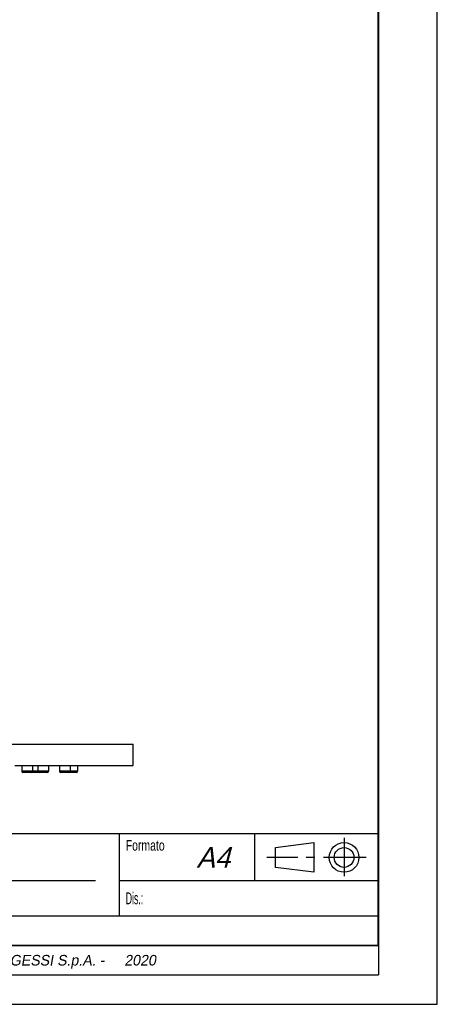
# Model space of a CAD drawing. Header units: millimetres. Extents: x 0 to 210, y 0 to 297.
# Tile 5 of 7: x 139 to 210, y 0 to 167. Entities that reach past the tile are written whole.
import ezdxf
from ezdxf.enums import TextEntityAlignment as Align

# ---------------------------------------------------------------- set-up
doc = ezdxf.new("R2010")
doc.units = ezdxf.units.MM
doc.header["$LTSCALE"] = 19.36
doc.linetypes.add('CENTER', pattern=[0.6, 0.375, -0.075, 0.075, -0.075])
doc.layers.get('0').update_dxf_attribs({"linetype": 'CONTINUOUS'})
for name, color, linetype in [('00_COMPONENTI', 7, 'CONTINUOUS'), ('52_NOTE', 7, 'CONTINUOUS'), ('54_SIMBOLI', 7, 'CONTINUOUS')]:
    doc.layers.add(name, color=color, linetype=linetype)
doc.styles.add('TEXTSTYLE_4', font='triumi.ttf')
doc.styles.add('TEXTSTYLE_6', font='txt', dxfattribs={"width": 1.15})
doc.styles.add('TEXTSTYLE_7', font='trium.ttf')

# ---------------------------------------------------------------- blocks, each defined once
blk = doc.blocks.new('TAB_SYM_UNI_BL1', base_point=(189.5, 25))
at = {"layer": '54_SIMBOLI', "color": 7, "linetype": 'Continuous'}
for p, q in [((182.52, 26.62), (189.07, 27.46)), ((189.07, 27.46), (189.07, 22.42)), ((182.52, 23.26), (182.52, 26.62)), ((189.07, 22.42), (182.52, 23.26))]:
    blk.add_line(p, q, dxfattribs=at)
at = {"layer": '54_SIMBOLI', "color": 2, "linetype": 'CENTER'}
for p, q in [((194.19, 28.25), (194.19, 21.75)), ((197.92, 24.95), (181.08, 24.95))]:
    blk.add_line(p, q, dxfattribs=at)
at = {"layer": '54_SIMBOLI', "color": 7, "linetype": 'Continuous'}
for radius in [2.52, 1.68]:
    blk.add_circle((194.18, 24.94), radius, dxfattribs=at)

msp = doc.modelspace()

# ---------------------------------------------------------------- linework, layer by layer
at = {"color": 7, "linetype": 'Continuous'}
for p, q in [((210, 0), (210, 297)), ((0, 0), (210, 0))]:
    msp.add_line(p, q, dxfattribs=at)
at = {"color": 2, "linetype": 'Continuous'}
for p, q in [((10, 29), (200, 29)), ((156, 29), (156, 15)), ((179, 29), (179, 21)), ((200, 29), (200, 15)), ((36, 21), (152, 21)), ((156, 21), (200, 21)), ((10, 15), (200, 15)), ((10, 15), (200, 15)), ((200, 15), (200, 5)), ((10, 10), (200, 10)), ((10, 5), (200, 5))]:
    msp.add_line(p, q, dxfattribs=at)
at = {"color": 7, "linetype": 'Continuous', "const_width": 0.3}
for points in [[(200, 10), (200, 287)], [(10, 10), (200, 10)]]:
    msp.add_lwpolyline(points, dxfattribs=at)
at = {"layer": '00_COMPONENTI', "color": 7, "linetype": 'Continuous'}
for p, q in [((114.8135, 44.1794), (157.8855, 44.1794)), ((157.8855, 44.1794), (158.4135, 44.1794)), ((158.4135, 40.5794), (158.4135, 44.1794)), ((138.3316, 40.5794), (139.3769, 40.5794)), ((139.3769, 40.5794), (139.4256, 40.5794)), ((139.4256, 40.5794), (140.5529, 40.5794)), ((139.4768, 40.5794), (139.4768, 39.5794)), ((140.5529, 40.5794), (140.6255, 40.5794)), ((140.6255, 40.5794), (141.3766, 40.5794)), ((141.2768, 40.5794), (141.2768, 39.5794)), ((141.3766, 40.5794), (142.1153, 40.5794)), ((142.1153, 40.5794), (143.597, 40.5794)), ((142.2153, 40.5794), (142.2153, 39.5794)), ((143.597, 40.5794), (143.7689, 40.5794)), ((143.7689, 40.5794), (144.1153, 40.5794)), ((144.0153, 40.5794), (144.0153, 39.5794)), ((144.1153, 40.5794), (145.765, 40.5794)), ((145.765, 40.5794), (146.7157, 40.5794)), ((145.8694, 40.5794), (145.8694, 39.5794)), ((146.7157, 40.5794), (147.0181, 40.5794)), ((147.0181, 40.5794), (147.634, 40.5794)), ((147.634, 40.5794), (147.7693, 40.5794)), ((147.6694, 40.5794), (147.6694, 39.5794)), ((147.7693, 40.5794), (148.0135, 40.5794)), ((148.0135, 40.5794), (149.0132, 40.5794)), ((148.9135, 40.5794), (148.9135, 39.5794)), ((149.0132, 40.5794), (158.4135, 40.5794)), ((140.1139, 39.3794), (139.6768, 39.3794)), ((140.1139, 39.3794), (139.6768, 39.3794)), ((140.1168, 39.3794), (140.1139, 39.3794)), ((140.1168, 39.3794), (140.1139, 39.3794)), ((140.2027, 39.3794), (140.1168, 39.3794)), ((140.2027, 39.3794), (140.1168, 39.3794)), ((140.4347, 39.3794), (140.2027, 39.3794)), ((140.4347, 39.3794), (140.2027, 39.3794)), ((140.4414, 39.3794), (140.4347, 39.3794)), ((140.4414, 39.3794), (140.4347, 39.3794)), ((140.5509, 39.3794), (140.4414, 39.3794)), ((140.5509, 39.3794), (140.4414, 39.3794)), ((140.5575, 39.3794), (140.5509, 39.3794)), ((140.6316, 39.3794), (140.5509, 39.3794)), ((140.6315, 39.3794), (140.5575, 39.3794)), ((140.6368, 39.3794), (140.6315, 39.3794)), ((140.6368, 39.3794), (140.6316, 39.3794)), ((141.0768, 39.3794), (140.6368, 39.3794)), ((141.0767, 39.3794), (140.6368, 39.3794)), ((141.084, 39.3794), (141.0768, 39.3794)), ((141.084, 39.3794), (141.0768, 39.3794)), ((141.1535, 39.3794), (141.084, 39.3794)), ((141.4135, 39.3794), (141.084, 39.3794)), ((141.1547, 39.3794), (141.1535, 39.3794)), ((141.4135, 39.3794), (141.1547, 39.3794)), ((141.6723, 39.3794), (141.4135, 39.3794)), ((141.6724, 39.3794), (141.4135, 39.3794)), ((141.6735, 39.3794), (141.6723, 39.3794)), ((141.6735, 39.3794), (141.6724, 39.3794)), ((142.1135, 39.3794), (141.6735, 39.3794)), ((142.11, 39.3794), (141.6735, 39.3794)), ((142.112, 39.3794), (142.11, 39.3794)), ((142.4154, 39.3794), (142.4153, 39.3794)), ((142.778, 39.3794), (142.4153, 39.3794)), ((142.778, 39.3794), (142.4154, 39.3794)), ((142.8628, 39.3794), (142.778, 39.3794)), ((142.8628, 39.3794), (142.778, 39.3794)), ((143.2405, 39.3794), (142.8628, 39.3794)), ((143.2405, 39.3794), (142.8628, 39.3794)), ((143.2461, 39.3794), (143.2405, 39.3794)), ((143.2461, 39.3794), (143.2405, 39.3794)), ((143.3753, 39.3794), (143.2461, 39.3794)), ((143.3753, 39.3794), (143.2461, 39.3794)), ((143.4508, 39.3794), (143.3753, 39.3794)), ((143.4509, 39.3794), (143.3753, 39.3794)), ((143.4525, 39.3794), (143.4508, 39.3794)), ((143.4525, 39.3794), (143.4509, 39.3794)), ((143.8153, 39.3794), (143.4525, 39.3794)), ((143.8151, 39.3794), (143.4525, 39.3794)), ((146.5065, 39.3794), (146.0694, 39.3794)), ((146.5065, 39.3794), (146.0695, 39.3794)), ((146.5094, 39.3794), (146.5065, 39.3794)), ((146.5094, 39.3794), (146.5065, 39.3794)), ((146.5953, 39.3794), (146.5094, 39.3794)), ((146.5953, 39.3794), (146.5094, 39.3794)), ((146.8273, 39.3794), (146.5953, 39.3794)), ((146.8274, 39.3794), (146.5953, 39.3794)), ((146.8341, 39.3794), (146.8273, 39.3794)), ((146.8341, 39.3794), (146.8274, 39.3794)), ((146.9435, 39.3794), (146.8341, 39.3794)), ((146.9435, 39.3794), (146.8341, 39.3794)), ((146.9501, 39.3794), (146.9435, 39.3794)), ((147.0242, 39.3794), (146.9435, 39.3794)), ((147.0242, 39.3794), (146.9501, 39.3794)), ((147.0294, 39.3794), (147.0242, 39.3794)), ((147.0294, 39.3794), (147.0242, 39.3794)), ((147.4694, 39.3794), (147.0294, 39.3794)), ((147.4694, 39.3794), (147.0294, 39.3794)), ((147.7535, 39.3794), (147.4694, 39.3794)), ((148.0135, 39.3794), (147.4694, 39.3794)), ((147.7547, 39.3794), (147.7535, 39.3794)), ((148.0135, 39.3794), (147.7547, 39.3794)), ((148.2723, 39.3794), (148.0135, 39.3794)), ((148.2724, 39.3794), (148.0135, 39.3794)), ((148.2735, 39.3794), (148.2723, 39.3794)), ((148.2735, 39.3794), (148.2724, 39.3794)), ((148.7135, 39.3794), (148.2735, 39.3794)), ((148.71, 39.3794), (148.2735, 39.3794)), ((148.712, 39.3794), (148.71, 39.3794))]:
    msp.add_line(p, q, dxfattribs=at)
at = {"layer": '00_COMPONENTI', "color": 9, "linetype": 'Continuous'}
for p, q in [((140.1529, 39.5794), (139.4768, 39.5794)), ((141.2768, 39.5794), (140.1529, 39.5794)), ((141.4135, 39.5794), (141.2768, 39.5794)), ((142.2153, 39.5794), (141.4135, 39.5794)), ((142.6817, 39.5794), (142.2153, 39.5794)), ((144.0153, 39.5794), (142.6817, 39.5794)), ((146.5456, 39.5794), (145.8694, 39.5794)), ((147.6694, 39.5794), (146.5456, 39.5794)), ((148.0135, 39.5794), (147.6694, 39.5794)), ((148.9135, 39.5794), (148.0135, 39.5794))]:
    msp.add_line(p, q, dxfattribs=at)
at = {"layer": '00_COMPONENTI', "color": 7, "linetype": 'Continuous'}
for centre, start, end in [((139.6768, 39.5794), 180, 270), ((141.0768, 39.5794), 270, 360), ((142.1135, 39.5794), 270, 318.975382), ((142.4153, 39.5794), 180, 270), ((143.8153, 39.5794), 270, 360), ((146.0694, 39.5794), 180, 270), ((147.4694, 39.5794), 270, 360), ((148.7135, 39.5794), 270, 360)]:
    msp.add_arc(centre, 0.2, start, end, dxfattribs=at)

# ---------------------------------------------------------------- block references
at = {"layer": '54_SIMBOLI', "color": 2, "linetype": 'Continuous'}
msp.add_blockref('TAB_SYM_UNI_BL1', (189.5, 25), dxfattribs=at)

# ---------------------------------------------------------------- texts
at = {"layer": '52_NOTE', "color": 2, "linetype": 'Continuous', "style": 'TEXTSTYLE_6'}
for s, height, width, p in [('Formato', 1.8, 0.737165, (157.125, 26.1)), ('Dis.: ', 2, 0.554036, (157.125, 17))]:
    msp.add_text(s, height=height, dxfattribs=dict(at, width=width)).set_placement(p)
at = {"layer": '52_NOTE', "color": 2, "linetype": 'Continuous', "style": 'TEXTSTYLE_7', "oblique": 15}
msp.add_text('A4', height=3.5, dxfattribs=at).set_placement((169.125, 23.1883))
at = {"layer": '52_NOTE', "color": 2, "linetype": 'Continuous', "style": 'TEXTSTYLE_4', "oblique": 10}
for s, p in [('This drawing by its legislation cannot be disclosed or reproduced without a written authorization released by GESSI S.p.A. - ', (88.2194, 6.5861)), ('2020', (159.5685, 6.5861))]:
    msp.add_text(s, height=1.8, dxfattribs=at).set_placement(p, align=Align.CENTER)

doc.saveas('drawing.dxf')
